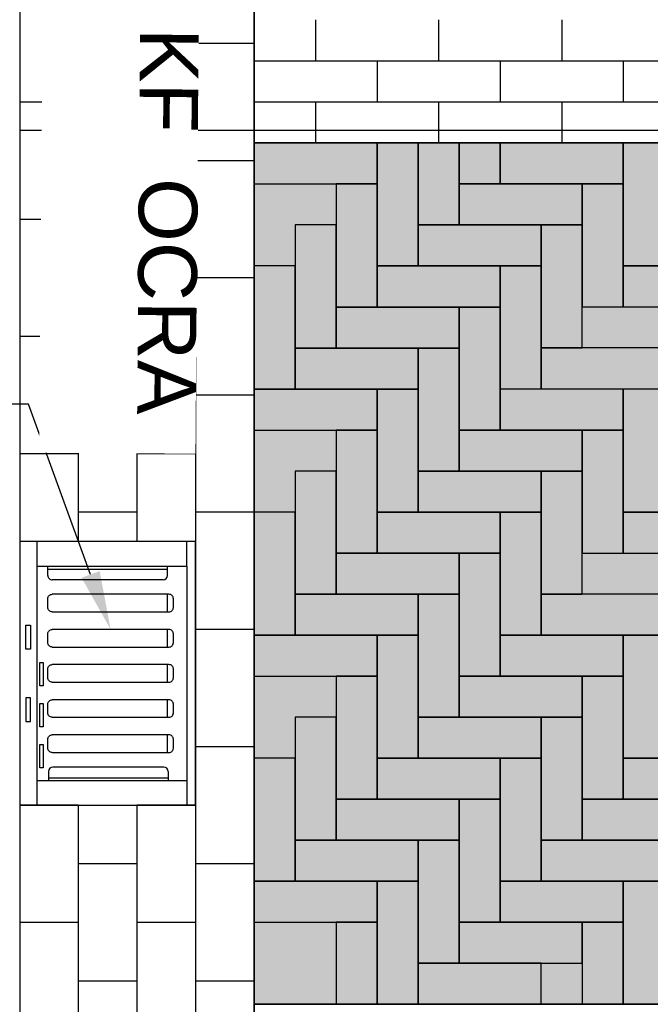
# Model space of a CAD drawing. Header units: metres. Extents: x 252743 to 254903, y 592696 to 593766.
# Tile 163 of 256: x 254465.24 to 254466.31, y 593452.7 to 593454.38. Entities that reach past the tile are written whole.
import ezdxf
from ezdxf import colors
from ezdxf.entities.mleader import LeaderData, LeaderLine
from ezdxf.math import Vec2, Vec3

# ---------------------------------------------------------------- set-up
doc = ezdxf.new("R2010")
doc.units = ezdxf.units.M
for name, color, linetype in [('N-WB-AANDUIDING PROFIEL', 4, 'Continuous'), ('N-WB-PROFIEL-ARC', 8, 'Continuous'), ('N-WB-PROFIEL-ARCERING', 8, 'Continuous'), ('N-WB-PROFIEL-KOLK', 8, 'Continuous'), ('N-WB-PROFIEL-LIJN', 3, 'Continuous'), ('N-WB-PROFIEL-TEKST 50', 7, 'Continuous')]:
    doc.layers.add(name, color=color, linetype=linetype)
doc.layers.add('N-WB-PROFIEL-HULP', color=6, linetype='Continuous', plot=False)
doc.layers.get('0').freeze()
doc.styles.add('N_STANDAARD HOLLEMA', font='arial.ttf', dxfattribs={"height": 2})
doc.styles.add('N_STANDARD 50', font='arial.ttf', dxfattribs={"height": 0.1})

# ---------------------------------------------------------------- blocks, each defined once
blk = doc.blocks.new('STR 9737')
at = {"ltscale": 0.2}
for p, q in [((1248.8465, 238.8777), (1248.8045, 238.8777)), ((1248.8465, 238.6212), (1248.8465, 238.8777)), ((1249.2125, 238.6212), (1249.2125, 238.8777)), ((1249.2125, 238.8777), (1249.2545, 238.8777)), ((1248.8623, 238.8445), (1248.8465, 238.8445)), ((1248.8515, 238.6403), (1248.8515, 238.8445)), ((1248.8698, 238.837), (1248.8698, 238.6478)), ((1248.8945, 238.8441), (1248.9245, 238.8441)), ((1248.9545, 238.8441), (1248.9845, 238.8441)), ((1249.0145, 238.8441), (1249.0445, 238.8441)), ((1249.0745, 238.8441), (1249.1045, 238.8441)), ((1249.1345, 238.8441), (1249.1645, 238.8441)), ((1249.1893, 238.838), (1249.1893, 238.6488)), ((1249.1968, 238.8455), (1249.2125, 238.8455)), ((1249.2075, 238.6413), (1249.2075, 238.8455)), ((1248.8623, 238.6403), (1248.8465, 238.6403)), ((1249.1968, 238.6413), (1249.2125, 238.6413))]:
    blk.add_line(p, q, dxfattribs=at)
blk.add_line((1248.8045, 238.6212), (1249.2545, 238.6212))
blk.add_lwpolyline([(1249.2545, 238.8922), (1248.8045, 238.8922), (1248.8045, 238.5922), (1249.2545, 238.5922)], close=True, dxfattribs=at)
blk.add_lwpolyline([(1248.8465, 238.8777), (1248.8465, 238.8777), (1249.2125, 238.8777)], dxfattribs=at)
for points in [[(1248.9245, 238.6478), (1248.9245, 238.847, 0.414214), (1248.917, 238.8545), (1248.902, 238.8545, 0.414214), (1248.8945, 238.847), (1248.8945, 238.6478)], [(1248.9845, 238.6478), (1248.9845, 238.847, 0.414214), (1248.977, 238.8545), (1248.962, 238.8545, 0.414214), (1248.9545, 238.847), (1248.9545, 238.6478)], [(1249.0445, 238.6478), (1249.0445, 238.847, 0.414214), (1249.037, 238.8545), (1249.022, 238.8545, 0.414214), (1249.0145, 238.847), (1249.0145, 238.6478)], [(1249.1045, 238.6478), (1249.1045, 238.847, 0.414214), (1249.097, 238.8545), (1249.082, 238.8545, 0.414214), (1249.0745, 238.847), (1249.0745, 238.6478)], [(1249.1645, 238.6478), (1249.1645, 238.847, 0.414214), (1249.157, 238.8545), (1249.142, 238.8545, 0.414214), (1249.1345, 238.847), (1249.1345, 238.6478)], [(1248.9245, 238.6478), (1248.9245, 238.6478, -0.414214), (1248.917, 238.6403), (1248.902, 238.6403, -0.414214), (1248.8945, 238.6478), (1248.8945, 238.6478)], [(1248.9845, 238.6478), (1248.9845, 238.6478, -0.414214), (1248.977, 238.6403), (1248.962, 238.6403, -0.414214), (1248.9545, 238.6478), (1248.9545, 238.6478)], [(1249.0445, 238.6478), (1249.0445, 238.6478, -0.414214), (1249.037, 238.6403), (1249.022, 238.6403, -0.414214), (1249.0145, 238.6478), (1249.0145, 238.6478)], [(1249.1045, 238.6478), (1249.1045, 238.6478, -0.414214), (1249.097, 238.6403), (1249.082, 238.6403, -0.414214), (1249.0745, 238.6478), (1249.0745, 238.6478)], [(1249.1645, 238.6478), (1249.1645, 238.6478, -0.414214), (1249.157, 238.6403), (1249.142, 238.6403, -0.414214), (1249.1345, 238.6478), (1249.1345, 238.6478)]]:
    blk.add_lwpolyline(points, format="xyb", dxfattribs=at)
for points in [[(1249.0108, 238.6321), (1249.0506, 238.6321), (1249.0506, 238.6263), (1249.0108, 238.6263)], [(1249.0808, 238.6321), (1249.1206, 238.6321), (1249.1206, 238.6263), (1249.0808, 238.6263)], [(1249.1508, 238.6321), (1249.1906, 238.6321), (1249.1906, 238.6263), (1249.1508, 238.6263)], [(1248.9472, 238.6107), (1248.988, 238.6107), (1248.988, 238.6024), (1248.9472, 238.6024)], [(1249.1119, 238.6107), (1249.071, 238.6107), (1249.071, 238.6024), (1249.1119, 238.6024)]]:
    blk.add_lwpolyline(points, close=True)
for centre, start, end in [((1248.8623, 238.837), 0, 90), ((1249.1968, 238.838), 90, 180), ((1248.8623, 238.6478), 270, 0), ((1249.1968, 238.6488), 180, 270)]:
    blk.add_arc(centre, 0.0075, start, end, dxfattribs=at)

msp = doc.modelspace()

# ---------------------------------------------------------------- hatches: boundary and pattern name
at = {"layer": 'N-WB-PROFIEL-ARC'}
h = msp.add_hatch(dxfattribs=at)
h.set_pattern_fill('DOTS', color=1, scale=0.025, style=0)
h.set_pattern_definition([(17.1329, (254465.136737, 593467.656224), (0.00727166, 0.04377208), [0, -0.0396875])])
h.paths.add_polyline_path([(254465.6352, 593454.1662), (254465.6352, 593452.6957), (254469.6953, 593452.696), (254469.6952, 593454.1662)])

# ---------------------------------------------------------------- linework, layer by layer
at = {"layer": 'N-WB-AANDUIDING PROFIEL', "lineweight": -3}
msp.add_circle((254467.1632, 593454.6845), 3.2527, dxfattribs=at)
msp.add_circle((254467.1632, 593454.6845), 3.2527, dxfattribs=at)
at = {"layer": 'N-WB-PROFIEL-ARC'}
for p, q in [((254465.6352, 593451.8132), (254465.6352, 593457.5559)), ((254465.6357, 593451.8129), (254465.6357, 593456.0676)), ((254465.6352, 593454.6822), (254465.6352, 593452.2019)), ((254465.7403, 593454.3762), (254465.7403, 593454.3062)), ((254465.9503, 593454.3762), (254465.9503, 593454.3062)), ((254466.1603, 593454.3762), (254466.1603, 593454.3062)), ((254465.4352, 593454.3354), (254465.3352, 593454.3354)), ((254465.6352, 593454.3354), (254465.5352, 593454.3354)), ((254465.6355, 593454.3062), (254469.6952, 593454.3062)), ((254465.8453, 593454.3062), (254465.8453, 593454.2362)), ((254466.0553, 593454.3062), (254466.0553, 593454.2362)), ((254466.2653, 593454.3062), (254466.2653, 593454.2362)), ((254465.3352, 593454.2354), (254465.2352, 593454.2354)), ((254465.5352, 593454.2354), (254465.4352, 593454.2354)), ((254465.6353, 593454.2362), (254469.6952, 593454.2362)), ((254465.7403, 593454.2362), (254465.7403, 593454.1662)), ((254465.9503, 593454.2362), (254465.9503, 593454.1662)), ((254466.1603, 593454.2362), (254466.1603, 593454.1662)), ((254465.6355, 593454.1662), (254469.6952, 593454.1662)), ((254465.4352, 593454.1354), (254465.3352, 593454.1354)), ((254465.6352, 593454.1354), (254465.5352, 593454.1354)), ((254465.3352, 593454.0354), (254465.2352, 593454.0354)), ((254465.5352, 593454.0354), (254465.4352, 593454.0354)), ((254465.4352, 593453.9354), (254465.3352, 593453.9354)), ((254465.6352, 593453.9354), (254465.5352, 593453.9354)), ((254465.3352, 593453.8354), (254465.2352, 593453.8354)), ((254465.5352, 593453.8354), (254465.4352, 593453.8354)), ((254465.4352, 593453.7354), (254465.3352, 593453.7354)), ((254465.6352, 593453.7354), (254465.5352, 593453.7354)), ((254465.3352, 593453.6354), (254465.2352, 593453.6354)), ((254465.5352, 593453.6354), (254465.4352, 593453.6354)), ((254465.4352, 593453.5354), (254465.3352, 593453.5354)), ((254465.6352, 593453.5354), (254465.5352, 593453.5354)), ((254465.4352, 593453.3354), (254465.3352, 593453.3354)), ((254465.6352, 593453.3354), (254465.5352, 593453.3354)), ((254465.6352, 593453.1354), (254465.5352, 593453.1354)), ((254465.3352, 593453.0354), (254465.2352, 593453.0354)), ((254465.5352, 593453.0354), (254465.4352, 593453.0354)), ((254465.4352, 593452.9354), (254465.3352, 593452.9354)), ((254465.6352, 593452.9354), (254465.5352, 593452.9354)), ((254465.3352, 593452.8354), (254465.2352, 593452.8354)), ((254465.5352, 593452.8354), (254465.4352, 593452.8354)), ((254465.4352, 593452.7354), (254465.3352, 593452.7354)), ((254465.6352, 593452.7354), (254465.5352, 593452.7354))]:
    msp.add_line(p, q, dxfattribs=at)
at = {"layer": 'N-WB-PROFIEL-ARC', "flags": 128}
for points in [[(254465.8452, 593454.1658), (254465.6352, 593454.1658), (254465.6352, 593454.0958), (254465.8452, 593454.0958)], [(254465.8452, 593454.1658), (254465.6352, 593454.1658), (254465.6352, 593454.0958), (254465.8452, 593454.0958)], [(254465.9152, 593453.9558), (254465.9152, 593454.1658), (254465.8452, 593454.1658), (254465.8452, 593453.9558)], [(254465.9152, 593453.9558), (254465.9152, 593454.1658), (254465.8452, 593454.1658), (254465.8452, 593453.9558)], [(254465.9852, 593454.0258), (254465.9852, 593454.1658), (254465.9152, 593454.1658), (254465.9152, 593454.0258)], [(254465.9852, 593454.0258), (254465.9852, 593454.1658), (254465.9152, 593454.1658), (254465.9152, 593454.0258)], [(254466.0552, 593454.0958), (254466.0552, 593454.1658), (254465.9852, 593454.1658), (254465.9852, 593454.0958)], [(254466.0552, 593454.0958), (254466.0552, 593454.1658), (254465.9852, 593454.1658), (254465.9852, 593454.0958)], [(254466.2652, 593454.1659), (254466.0552, 593454.1658), (254466.0552, 593454.0958), (254466.2652, 593454.0959)], [(254466.2652, 593454.1659), (254466.0552, 593454.1658), (254466.0552, 593454.0958), (254466.2652, 593454.0959)], [(254466.3352, 593453.9559), (254466.3352, 593454.1659), (254466.2652, 593454.1659), (254466.2652, 593453.9559)], [(254466.3352, 593453.9559), (254466.3352, 593454.1659), (254466.2652, 593454.1659), (254466.2652, 593453.9559)], [(254465.8452, 593453.8858), (254465.8452, 593454.0958), (254465.7752, 593454.0958), (254465.7752, 593453.8858)], [(254465.8452, 593453.8858), (254465.8452, 593454.0958), (254465.7752, 593454.0958), (254465.7752, 593453.8858)], [(254466.1952, 593454.0959), (254465.9852, 593454.0958), (254465.9852, 593454.0258), (254466.1952, 593454.0259)], [(254466.1952, 593454.0959), (254465.9852, 593454.0958), (254465.9852, 593454.0258), (254466.1952, 593454.0259)], [(254466.2652, 593453.8859), (254466.2652, 593454.0959), (254466.1952, 593454.0959), (254466.1952, 593453.8859)], [(254466.2652, 593453.8859), (254466.2652, 593454.0959), (254466.1952, 593454.0959), (254466.1952, 593453.8859)], [(254465.7752, 593453.8158), (254465.7752, 593454.0258), (254465.7052, 593454.0258), (254465.7052, 593453.8158)], [(254465.7752, 593453.8158), (254465.7752, 593454.0258), (254465.7052, 593454.0258), (254465.7052, 593453.8158)], [(254466.1252, 593454.0259), (254465.9152, 593454.0258), (254465.9152, 593453.9558), (254466.1252, 593453.9559)], [(254466.1252, 593454.0259), (254465.9152, 593454.0258), (254465.9152, 593453.9558), (254466.1252, 593453.9559)], [(254466.1952, 593453.8159), (254466.1952, 593454.0259), (254466.1252, 593454.0259), (254466.1252, 593453.8159)], [(254466.1952, 593453.8159), (254466.1952, 593454.0259), (254466.1252, 593454.0259), (254466.1252, 593453.8159)], [(254465.7052, 593453.7458), (254465.7052, 593453.9558), (254465.6352, 593453.9558), (254465.6352, 593453.7458)], [(254465.7052, 593453.7458), (254465.7052, 593453.9558), (254465.6352, 593453.9558), (254465.6352, 593453.7458)], [(254466.0552, 593453.9558), (254465.8452, 593453.9558), (254465.8452, 593453.8858), (254466.0552, 593453.8858)], [(254466.1252, 593453.7459), (254466.1252, 593453.9559), (254466.0552, 593453.9558), (254466.0552, 593453.7458)], [(254466.1252, 593453.7459), (254466.1252, 593453.9559), (254466.0552, 593453.9558), (254466.0552, 593453.7458)], [(254465.9852, 593453.8858), (254465.7752, 593453.8858), (254465.7752, 593453.8158), (254465.9852, 593453.8158)], [(254466.0552, 593453.6757), (254466.0552, 593453.8857), (254465.9852, 593453.8857), (254465.9852, 593453.6757)], [(254465.9152, 593453.8158), (254465.7052, 593453.8158), (254465.7052, 593453.7458), (254465.9152, 593453.7458)], [(254465.9852, 593453.6057), (254465.9852, 593453.8157), (254465.9152, 593453.8157), (254465.9152, 593453.6057)], [(254466.3352, 593453.8159), (254466.1252, 593453.8159), (254466.1252, 593453.7459), (254466.3352, 593453.7459)], [(254466.3352, 593453.8159), (254466.1252, 593453.8159), (254466.1252, 593453.7459), (254466.3352, 593453.7459)], [(254465.8452, 593453.7457), (254465.6352, 593453.7457), (254465.6352, 593453.6757), (254465.8452, 593453.6757)], [(254465.8452, 593453.7457), (254465.6352, 593453.7457), (254465.6352, 593453.6757), (254465.8452, 593453.6757)], [(254465.9152, 593453.5357), (254465.9152, 593453.7457), (254465.8452, 593453.7457), (254465.8452, 593453.5357)], [(254465.9152, 593453.5357), (254465.9152, 593453.7457), (254465.8452, 593453.7457), (254465.8452, 593453.5357)], [(254466.2652, 593453.7457), (254466.0552, 593453.7457), (254466.0552, 593453.6757), (254466.2652, 593453.6757)], [(254466.2652, 593453.7457), (254466.0552, 593453.7457), (254466.0552, 593453.6757), (254466.2652, 593453.6757)], [(254466.3352, 593453.5357), (254466.3352, 593453.7457), (254466.2652, 593453.7457), (254466.2652, 593453.5357)], [(254466.3352, 593453.5357), (254466.3352, 593453.7457), (254466.2652, 593453.7457), (254466.2652, 593453.5357)], [(254465.8452, 593453.4657), (254465.8452, 593453.6757), (254465.7752, 593453.6757), (254465.7752, 593453.4657)], [(254465.8452, 593453.4657), (254465.8452, 593453.6757), (254465.7752, 593453.6757), (254465.7752, 593453.4657)], [(254466.1952, 593453.6757), (254465.9852, 593453.6757), (254465.9852, 593453.6057), (254466.1952, 593453.6057)], [(254466.1952, 593453.6757), (254465.9852, 593453.6757), (254465.9852, 593453.6057), (254466.1952, 593453.6057)], [(254466.2652, 593453.4657), (254466.2652, 593453.6757), (254466.1952, 593453.6757), (254466.1952, 593453.4657)], [(254466.2652, 593453.4657), (254466.2652, 593453.6757), (254466.1952, 593453.6757), (254466.1952, 593453.4657)], [(254465.7752, 593453.3957), (254465.7752, 593453.6057), (254465.7052, 593453.6057), (254465.7052, 593453.3957)], [(254465.7752, 593453.3957), (254465.7752, 593453.6057), (254465.7052, 593453.6057), (254465.7052, 593453.3957)], [(254466.1252, 593453.6057), (254465.9152, 593453.6057), (254465.9152, 593453.5357), (254466.1252, 593453.5357)], [(254466.1252, 593453.6057), (254465.9152, 593453.6057), (254465.9152, 593453.5357), (254466.1252, 593453.5357)], [(254466.1952, 593453.3957), (254466.1952, 593453.6057), (254466.1252, 593453.6057), (254466.1252, 593453.3957)], [(254466.1952, 593453.3957), (254466.1952, 593453.6057), (254466.1252, 593453.6057), (254466.1252, 593453.3957)], [(254465.7052, 593453.3257), (254465.7052, 593453.5357), (254465.6352, 593453.5357), (254465.6352, 593453.3257)], [(254465.7052, 593453.3257), (254465.7052, 593453.5357), (254465.6352, 593453.5357), (254465.6352, 593453.3257)], [(254466.0552, 593453.5357), (254465.8452, 593453.5357), (254465.8452, 593453.4657), (254466.0552, 593453.4657)], [(254466.1252, 593453.3257), (254466.1252, 593453.5357), (254466.0552, 593453.5357), (254466.0552, 593453.3257)], [(254466.1252, 593453.3257), (254466.1252, 593453.5357), (254466.0552, 593453.5357), (254466.0552, 593453.3257)], [(254465.9852, 593453.4657), (254465.7752, 593453.4657), (254465.7752, 593453.3957), (254465.9852, 593453.3957)], [(254466.0552, 593453.2557), (254466.0552, 593453.4657), (254465.9852, 593453.4657), (254465.9852, 593453.2557)], [(254465.9152, 593453.3957), (254465.7052, 593453.3957), (254465.7052, 593453.3257), (254465.9152, 593453.3257)], [(254465.9852, 593453.1857), (254465.9852, 593453.3957), (254465.9152, 593453.3957), (254465.9152, 593453.1857)], [(254466.3352, 593453.3957), (254466.1252, 593453.3957), (254466.1252, 593453.3257), (254466.3352, 593453.3257)], [(254466.3352, 593453.3957), (254466.1252, 593453.3957), (254466.1252, 593453.3257), (254466.3352, 593453.3257)], [(254465.8452, 593453.3257), (254465.6352, 593453.3257), (254465.6352, 593453.2557), (254465.8452, 593453.2557)], [(254465.9153, 593453.1157), (254465.9152, 593453.3257), (254465.8452, 593453.3257), (254465.8453, 593453.1157)], [(254465.9153, 593453.1157), (254465.9152, 593453.3257), (254465.8452, 593453.3257), (254465.8453, 593453.1157)], [(254466.2652, 593453.3257), (254466.0552, 593453.3257), (254466.0552, 593453.2557), (254466.2652, 593453.2557)], [(254466.2652, 593453.3257), (254466.0552, 593453.3257), (254466.0552, 593453.2557), (254466.2652, 593453.2557)], [(254466.3353, 593453.1157), (254466.3352, 593453.3257), (254466.2652, 593453.3257), (254466.2653, 593453.1157)], [(254465.8453, 593453.0457), (254465.8452, 593453.2557), (254465.7752, 593453.2557), (254465.7753, 593453.0457)], [(254465.8453, 593453.0457), (254465.8452, 593453.2557), (254465.7752, 593453.2557), (254465.7753, 593453.0457)], [(254466.1952, 593453.2557), (254465.9852, 593453.2557), (254465.9852, 593453.1857), (254466.1952, 593453.1857)], [(254466.1952, 593453.2557), (254465.9852, 593453.2557), (254465.9852, 593453.1857), (254466.1952, 593453.1857)], [(254466.2653, 593453.0457), (254466.2652, 593453.2557), (254466.1952, 593453.2557), (254466.1953, 593453.0457)], [(254465.7753, 593452.9757), (254465.7752, 593453.1857), (254465.7052, 593453.1857), (254465.7053, 593452.9757)], [(254465.7753, 593452.9757), (254465.7752, 593453.1857), (254465.7052, 593453.1857), (254465.7053, 593452.9757)], [(254466.1252, 593453.1857), (254465.9152, 593453.1857), (254465.9153, 593453.1157), (254466.1253, 593453.1157)], [(254466.1953, 593452.9757), (254466.1952, 593453.1857), (254466.1252, 593453.1857), (254466.1253, 593452.9757)], [(254465.7053, 593452.9057), (254465.7053, 593453.1157), (254465.6353, 593453.1157), (254465.6353, 593452.9057)], [(254466.0553, 593453.1157), (254465.8453, 593453.1157), (254465.8453, 593453.0457), (254466.0553, 593453.0457)], [(254466.1253, 593452.9057), (254466.1253, 593453.1157), (254466.0553, 593453.1157), (254466.0553, 593452.9057)], [(254465.9853, 593453.0457), (254465.7753, 593453.0457), (254465.7753, 593452.9757), (254465.9853, 593452.9757)], [(254465.9853, 593453.0457), (254465.7753, 593453.0457), (254465.7753, 593452.9757), (254465.9853, 593452.9757)], [(254466.0553, 593452.8357), (254466.0553, 593453.0457), (254465.9853, 593453.0457), (254465.9853, 593452.8357)], [(254465.9153, 593452.9757), (254465.7053, 593452.9757), (254465.7053, 593452.9057), (254465.9153, 593452.9057)], [(254465.9853, 593452.7657), (254465.9853, 593452.9757), (254465.9153, 593452.9757), (254465.9153, 593452.7657)], [(254465.9853, 593452.7657), (254465.9853, 593452.9757), (254465.9153, 593452.9757), (254465.9153, 593452.7657)], [(254466.3353, 593452.9757), (254466.1253, 593452.9757), (254466.1253, 593452.9057), (254466.3353, 593452.9057)], [(254466.3353, 593452.9757), (254466.1253, 593452.9757), (254466.1253, 593452.9057), (254466.3353, 593452.9057)], [(254465.8453, 593452.9057), (254465.6353, 593452.9057), (254465.6353, 593452.8357), (254465.8453, 593452.8357)], [(254465.9153, 593452.6957), (254465.9153, 593452.9057), (254465.8453, 593452.9057), (254465.8453, 593452.6957)], [(254465.9153, 593452.6957), (254465.9153, 593452.9057), (254465.8453, 593452.9057), (254465.8453, 593452.6957)], [(254466.2653, 593452.9057), (254466.0553, 593452.9057), (254466.0553, 593452.8357), (254466.2653, 593452.8357)], [(254466.2653, 593452.9057), (254466.0553, 593452.9057), (254466.0553, 593452.8357), (254466.2653, 593452.8357)], [(254466.3353, 593452.6957), (254466.3353, 593452.9057), (254466.2653, 593452.9057), (254466.2653, 593452.6957)], [(254466.3353, 593452.6957), (254466.3353, 593452.9057), (254466.2653, 593452.9057), (254466.2653, 593452.6957)], [(254465.8453, 593452.6957), (254465.8453, 593452.8357), (254465.7753, 593452.8357), (254465.7753, 593452.6957)], [(254465.8453, 593452.6957), (254465.8453, 593452.8357), (254465.7753, 593452.8357), (254465.7753, 593452.6957)], [(254466.1953, 593452.8357), (254465.9853, 593452.8357), (254465.9853, 593452.7657), (254466.1953, 593452.7657)], [(254466.1953, 593452.8357), (254465.9853, 593452.8357), (254465.9853, 593452.7657), (254466.1953, 593452.7657)], [(254466.2653, 593452.6957), (254466.2653, 593452.8357), (254466.1953, 593452.8357), (254466.1953, 593452.6957)], [(254466.2653, 593452.6957), (254466.2653, 593452.8357), (254466.1953, 593452.8357), (254466.1953, 593452.6957)], [(254466.1253, 593452.7657), (254465.9153, 593452.7657), (254465.9153, 593452.6957), (254466.1253, 593452.6957)], [(254466.1253, 593452.7657), (254465.9153, 593452.7657), (254465.9153, 593452.6957), (254466.1253, 593452.6957)]]:
    msp.add_lwpolyline(points, close=True, dxfattribs=at)
for points in [[(254466.3352, 593453.9559), (254466.2652, 593453.9559), (254466.2652, 593453.8859), (254466.3352, 593453.8859)], [(254466.3352, 593453.9559), (254466.2652, 593453.9559), (254466.2652, 593453.8859), (254466.3352, 593453.8859)], [(254466.3352, 593453.5357), (254466.2652, 593453.5357), (254466.2652, 593453.4657), (254466.3352, 593453.4657)], [(254466.3352, 593453.5357), (254466.2652, 593453.5357), (254466.2652, 593453.4657), (254466.3352, 593453.4657)], [(254466.3353, 593453.1157), (254466.2653, 593453.1157), (254466.2653, 593453.0457), (254466.3353, 593453.0457)], [(254466.3353, 593453.1157), (254466.2653, 593453.1157), (254466.2653, 593453.0457), (254466.3353, 593453.0457)], [(254466.3353, 593453.0457), (254466.1953, 593453.0457), (254466.1953, 593452.9757), (254466.3353, 593452.9757)], [(254466.3353, 593453.0457), (254466.1953, 593453.0457), (254466.1953, 593452.9757), (254466.3353, 593452.9757)]]:
    msp.add_lwpolyline(points, dxfattribs=at)
at = {"layer": 'N-WB-PROFIEL-ARCERING'}
for p, q in [((254465.5352, 593457.5004), (254465.5352, 593451.8686)), ((254465.4352, 593457.4402), (254465.4352, 593453.4854)), ((254465.3352, 593457.3749), (254465.3352, 593453.4854)), ((254465.3352, 593453.0354), (254465.3352, 593451.9942)), ((254465.4352, 593453.0354), (254465.4352, 593451.9289))]:
    msp.add_line(p, q, dxfattribs=at)
at = {"layer": 'N-WB-PROFIEL-HULP'}
msp.add_line((254469.2532, 593454.1871), (254465.237, 593454.1868), dxfattribs=at)
for points in [[(254465.6352, 593451.8132), (254465.6352, 593457.5559)], [(254465.6357, 593451.8129), (254465.6357, 593457.5562)]]:
    msp.add_lwpolyline(points, dxfattribs=at)
msp.add_lwpolyline([(254465.6352, 593454.1662), (254465.6352, 593452.6957), (254469.6953, 593452.696), (254469.6952, 593454.1662), (254465.6352, 593454.1662)], close=True, dxfattribs=at)
at = {"layer": 'N-WB-PROFIEL-LIJN'}
msp.add_line((254465.2352, 593457.3042), (254465.2352, 593452.0649), dxfattribs=at)
msp.add_lwpolyline([(254469.6952, 593454.1662), (254469.6953, 593452.696), (254465.6352, 593452.6957), (254465.6352, 593454.1662)], close=True, dxfattribs=at)

# ---------------------------------------------------------------- block references
at = {"layer": 'N-WB-PROFIEL-KOLK', "rotation": 269.9999999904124}
msp.add_blockref('STR 9737', (254226.643, 594702.29), dxfattribs=at)

# ---------------------------------------------------------------- leaders
at = {"layer": 'N-WB-PROFIEL-TEKST 50'}
ml = msp.add_multileader_mtext('Standard', dxfattribs=at)
ml.set_content('STRAATKOLK', color=256, style='N_STANDAARD HOLLEMA')
ml.set_leader_properties()
ml.build(insert=Vec2(0, 0))
ml.multileader.update_dxf_attribs({"text_left_attachment_type": 5, "text_right_attachment_type": 5, "dogleg_length": 1, "arrow_head_size": 0.1, "scale": 0.05})
ctx = ml.context
ctx.base_point, ctx.scale, ctx.char_height, ctx.arrow_head_size, ctx.landing_gap_size, ctx.plane_origin = Vec3(254464.0831, 593453.7202), 0.05, 0.1, 0.1, 0.1, Vec3(254465.3904, 593453.3354)
ctx.left_attachment, ctx.right_attachment, ctx.text_align_type = 5, 5, 2
notes = []
notes.append((ctx, [(0, (1, 1, 0), (254465.2504, 593453.7202), (-1, 0), 0.05, [(0, [(254465.3904, 593453.3354)], 0, [])])]))
ctx.mtext.insert, ctx.mtext.alignment, ctx.mtext.flow_direction = Vec3(254465.1004, 593453.8419), 3, 5
for ctx, leaders in notes:
    for number, flags, end, landing, length, lines in leaders:
        leader = LeaderData()
        leader.index, (leader.has_last_leader_line, leader.has_dogleg_vector, leader.attachment_direction) = number, flags
        leader.last_leader_point, leader.dogleg_vector, leader.dogleg_length = Vec3(end), Vec3(landing), length
        for number, points, colour, breaks in lines:
            line = LeaderLine()
            line.index, line.vertices, line.color, line.breaks = number, Vec3.list(points), colors.encode_raw_color(colour), breaks
            leader.lines.append(line)
        ctx.leaders.append(leader)

# ---------------------------------------------------------------- next in the draw order: texts
at = {"layer": 'N-WB-PROFIEL-TEKST 50', "lineweight": -3, "insert": (254465.5567, 593456.4492), "char_height": 0.1, "width": 2.813906, "attachment_point": 1, "rotation": 269.5606, "style": 'N_STANDARD 50', "bg_fill": 3, "box_fill_scale": 1, "bg_fill_color": 256, "bg_fill_transparency": 0}
msp.add_mtext('MOLGOOT STRAATBAKSTEEN KF  OCRA\\P5 STREKLAGEN', dxfattribs=at)

doc.saveas('drawing.dxf')
